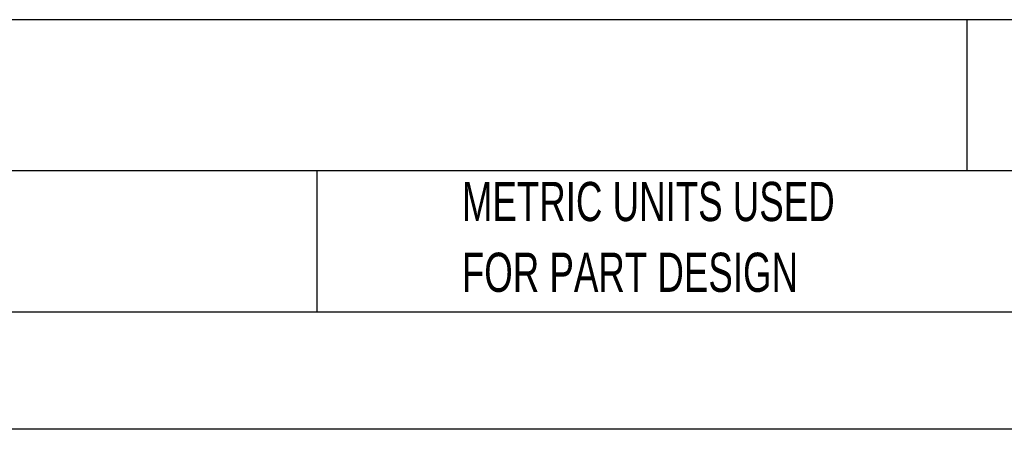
# Model space of a CAD drawing. Header units: millimetres. Extents: x 0 to 838, y -29 to 648.
# Tile 5 of 11: x 314 to 473, y 0 to 66. Entities that reach past the tile are written whole.
import ezdxf

# ---------------------------------------------------------------- set-up
doc = ezdxf.new("R2010")
doc.units = ezdxf.units.MM
doc.header["$LTSCALE"] = 3
doc.linetypes.add('CENTERX2', pattern=[20.32, 12.7, -2.54, 2.54, -2.54])
doc.layers.add('TEXT', color=140, linetype='Continuous', lineweight=25)
doc.styles.add('SLDTEXTSTYLE0', font='TXT', dxfattribs={"width": 0.7})

# ---------------------------------------------------------------- blocks, each defined once
blk = doc.blocks.new('SW_NOTE_0')
at = {"layer": 'TEXT', "color": 0, "linetype": 'CENTERX2', "lineweight": 18, "char_height": 4.8, "attachment_point": 1, "style": 'SLDTEXTSTYLE0'}
for s, insert in [('BALLUFF ETHERNET/IP IO-LINK MASTER, (8) IO-LINK CAPABLE I/O POINTS, UP TO (16) DISCRETE I/O POINTS, IO-LINK V1.1.3, 9A,', (0, 6.19)), ('2A/PORT, DIE-CAST ZINC NICKEL-PLATED HOUSING, IP67, -5 TO 70 DEG C', (0, -3.11))]:
    blk.add_mtext(s, dxfattribs=dict(at, insert=insert))
blk = doc.blocks.new('SW_NOTE_0_3')
at = {"layer": 'TEXT', "color": 0, "linetype": 'CENTERX2', "lineweight": 18, "char_height": 6.35, "attachment_point": 1, "style": 'SLDTEXTSTYLE0'}
for s, insert in [('PART DIMENSIONS MAY DIFFER SLIGHTLY', (0, 8.19)), ("DUE TO MANUFACTURER'S VARIANCES", (0, -3.28))]:
    blk.add_mtext(s, dxfattribs=dict(at, insert=insert))
blk = doc.blocks.new('SW_NOTE_0_6')
at = {"layer": 'TEXT', "color": 0, "linetype": 'CENTERX2', "lineweight": 18, "char_height": 6.35, "attachment_point": 1, "style": 'SLDTEXTSTYLE0'}
for s, insert in [('METRIC UNITS USED', (0, 8.19)), ('FOR PART DESIGN', (0, -3.28))]:
    blk.add_mtext(s, dxfattribs=dict(at, insert=insert))

msp = doc.modelspace()

# ---------------------------------------------------------------- linework, layer by layer
at = {"color": 7, "linetype": 'Continuous'}
msp.add_line((838.207, 0.008), (0.007, 0.008), dxfattribs=at)
at = {"layer": 'TEXT'}
for p, q in [((819.15, 66.378), (19.05, 66.378)), ((467.277, 66.378), (467.277, 41.91)), ((819.15, 41.91), (19.05, 41.91)), ((361.939, 41.91), (361.939, 19.05)), ((19.05, 19.05), (819.15, 19.05))]:
    msp.add_line(p, q, dxfattribs=at)

# ---------------------------------------------------------------- block references
at = {"layer": 'TEXT', "linetype": 'CENTERX2', "lineweight": 18}
for name, p in [('SW_NOTE_0', (22.84, 55.155)), ('SW_NOTE_0_3', (165.358, 31.906)), ('SW_NOTE_0_6', (385.435, 31.906))]:
    msp.add_blockref(name, p, dxfattribs=at)

doc.saveas('drawing.dxf')
